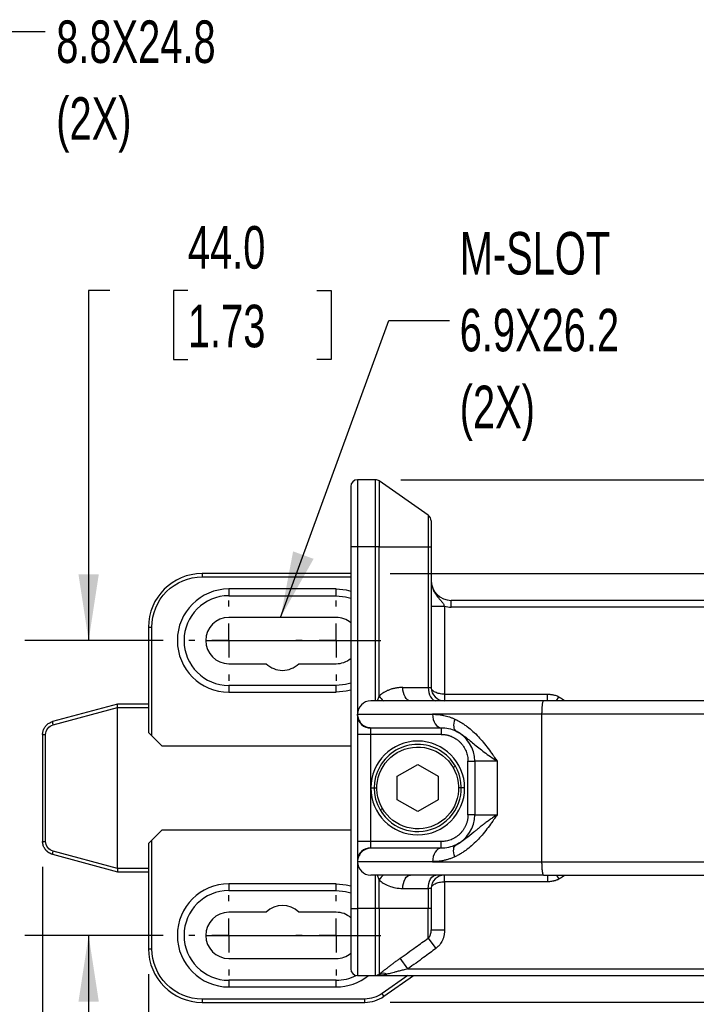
# Model space of a CAD drawing. Header units: millimetres. Extents: x 19 to 819, y 19 to 629.
# Tile 4 of 13: x 311 to 412, y 214 to 361. Entities that reach past the tile are written whole.
import ezdxf

# ---------------------------------------------------------------- set-up
doc = ezdxf.new("R2010")
doc.units = ezdxf.units.MM
doc.header["$LTSCALE"] = 3
doc.linetypes.add('CENTERX2', pattern=[20.32, 12.7, -2.54, 2.54, -2.54])
doc.layers.add('CENTER', color=40, linetype='CENTERX2')
doc.layers.add('DIMENSIONS', color=140, linetype='Continuous', lineweight=25)
doc.styles.add('SLDTEXTSTYLE0', font='TXT', dxfattribs={"width": 0.7})
doc.dimstyles.new('SLDDIMSTYLE0', dxfattribs={"dimtxt": 6.474023, "dimasz": 9.906, "dimexe": 0, "dimexo": 0.0625, "dimgap": 1.618506, "dimtad": 0, "dimtih": 1, "dimtoh": 1, "dimrnd": 1e-09, "dimzin": 4, "dimdsep": 46, "dimtxsty": 'SLDTEXTSTYLE0', "dimsah": 1, "dimcen": 0.09, "dimadec": 0, "dimazin": 1, "dimtfac": 1, "dimtofl": 0, "dimtmove": 0, "dimatfit": 3, "dimfxl": 0, "dimfrac": 2, "dimtolj": 1, "dimtzin": 12, "dimarcsym": 0})
doc.dimstyles.new('SLDDIMSTYLE1', dxfattribs={"dimtxt": 6.474023, "dimasz": 9.906, "dimexe": 0, "dimexo": 0.0625, "dimgap": 1.618506, "dimtad": 0, "dimtih": 1, "dimtoh": 1, "dimrnd": 1e-09, "dimzin": 4, "dimdsep": 46, "dimtxsty": 'SLDTEXTSTYLE0', "dimsah": 1, "dimcen": 0.09, "dimadec": 0, "dimazin": 1, "dimtfac": 1, "dimtmove": 0, "dimatfit": 0, "dimfxl": 0, "dimfrac": 2, "dimtolj": 1, "dimtzin": 12, "dimarcsym": 0})
doc.dimstyles.new('SLDDIMSTYLE2', dxfattribs={"dimtxt": 6.474023, "dimasz": 9.906, "dimexe": 0, "dimexo": 0.0625, "dimgap": 1.618506, "dimtad": 0, "dimtih": 1, "dimtoh": 1, "dimrnd": 1e-09, "dimzin": 12, "dimdsep": 46, "dimtxsty": 'SLDTEXTSTYLE0', "dimsah": 1, "dimcen": 0.09, "dimadec": 0, "dimazin": 3, "dimtfac": 1, "dimtofl": 0, "dimtmove": 0, "dimatfit": 3, "dimfxl": 0, "dimfrac": 2, "dimtolj": 1, "dimtzin": 12, "dimarcsym": 0})
doc.dimstyles.new('SLDDIMSTYLE5', dxfattribs={"dimtxt": 0.18, "dimasz": 9.906, "dimexe": 0, "dimexo": 0.0625, "dimgap": 0, "dimtad": 0, "dimtih": 1, "dimtoh": 1, "dimdec": 0, "dimrnd": 1e-09, "dimzin": 0, "dimdsep": 46, "dimtxsty": 'Standard', "dimsah": 1, "dimcen": 0.09, "dimadec": 0, "dimazin": 0, "dimtfac": 9.906, "dimtdec": 0, "dimtofl": 0, "dimtmove": 0, "dimatfit": 3, "dimfxl": 0, "dimfrac": 2, "dimtolj": 1, "dimtzin": 0, "dimarcsym": 0})

# ---------------------------------------------------------------- blocks, each defined once
blk = doc.blocks.new('_D_3')
at = {"layer": 'DIMENSIONS'}
for p, q in [((366.06, 278.2), (625.69, 278.2)), ((616.16, 278.2), (616.16, 259.23)), ((606.54, 247.49), (604.37, 247.49)), ((604.37, 247.49), (604.37, 237.2)), ((625.78, 247.49), (627.96, 247.49)), ((627.96, 247.49), (627.96, 237.2)), ((604.37, 237.2), (606.54, 237.2)), ((627.96, 237.2), (625.78, 237.2)), ((616.16, 214.2), (616.16, 235.75)), ((366.06, 214.2), (625.69, 214.2))]:
    blk.add_line(p, q, dxfattribs=at)
for points in [[(616.16, 278.2), (614.64, 268.29), (617.69, 268.29)], [(616.16, 214.2), (617.69, 224.1), (614.64, 224.1)]]:
    blk.add_solid(points, dxfattribs=at)
at = {"layer": 'DIMENSIONS', "char_height": 6.35, "attachment_point": 1, "style": 'SLDTEXTSTYLE0'}
for s, insert in [('64.0', (606.54, 257.12)), ('2.52', (606.54, 245.38))]:
    blk.add_mtext(s, dxfattribs=dict(at, insert=insert))
blk = doc.blocks.new('_D_4')
at = {"layer": 'DIMENSIONS'}
for p, q in [((367.65, 292.2), (656.31, 292.2)), ((646.78, 292.2), (646.78, 259.23)), ((637.16, 247.49), (634.99, 247.49)), ((634.99, 247.49), (634.99, 237.2)), ((656.4, 247.49), (658.57, 247.49)), ((658.57, 247.49), (658.57, 237.2)), ((634.99, 237.2), (637.16, 237.2)), ((658.57, 237.2), (656.4, 237.2)), ((646.78, 214.2), (646.78, 235.75)), ((366.06, 214.2), (656.31, 214.2))]:
    blk.add_line(p, q, dxfattribs=at)
for points in [[(646.78, 292.2), (645.26, 282.29), (648.3, 282.29)], [(646.78, 214.2), (648.3, 224.1), (645.26, 224.1)]]:
    blk.add_solid(points, dxfattribs=at)
at = {"layer": 'DIMENSIONS', "char_height": 6.35, "attachment_point": 1, "style": 'SLDTEXTSTYLE0'}
for s, insert in [('78.0', (637.16, 257.12)), ('3.07', (637.16, 245.38))]:
    blk.add_mtext(s, dxfattribs=dict(at, insert=insert))
blk = doc.blocks.new('_D_13')
at = {"layer": 'DIMENSIONS'}
for p, q in [((496.16, 234.39), (496.16, 144.39)), ((329.97, 218.39), (329.97, 144.39)), ((329.97, 153.92), (393.72, 153.92)), ((402.49, 153.92), (400.31, 153.92)), ((400.31, 153.92), (400.31, 143.63)), ((421.73, 153.92), (423.9, 153.92)), ((423.9, 153.92), (423.9, 143.63)), ((496.16, 153.92), (430.5, 153.92)), ((400.31, 143.63), (402.49, 143.63)), ((423.9, 143.63), (421.73, 143.63))]:
    blk.add_line(p, q, dxfattribs=at)
for points in [[(329.97, 153.92), (339.88, 152.39), (339.88, 155.44)], [(496.16, 153.92), (486.25, 155.44), (486.25, 152.39)]]:
    blk.add_solid(points, dxfattribs=at)
at = {"layer": 'DIMENSIONS', "char_height": 6.35, "attachment_point": 1, "style": 'SLDTEXTSTYLE0'}
for s, insert in [('166.2', (399.79, 163.55)), ('6.54', (402.49, 151.81))]:
    blk.add_mtext(s, dxfattribs=dict(at, insert=insert))
blk = doc.blocks.new('_D_14')
at = {"layer": 'DIMENSIONS'}
for p, q in [((314.16, 234.42), (314.16, 119.2)), ((496.16, 231.39), (496.16, 119.2)), ((314.16, 128.73), (393.72, 128.73)), ((402.49, 128.73), (400.31, 128.73)), ((400.31, 128.73), (400.31, 118.44)), ((421.73, 128.73), (423.9, 128.73)), ((423.9, 128.73), (423.9, 118.44)), ((496.16, 128.73), (430.5, 128.73)), ((400.31, 118.44), (402.49, 118.44)), ((423.9, 118.44), (421.73, 118.44))]:
    blk.add_line(p, q, dxfattribs=at)
for points in [[(314.16, 128.73), (324.07, 127.2), (324.07, 130.25)], [(496.16, 128.73), (486.25, 130.25), (486.25, 127.2)]]:
    blk.add_solid(points, dxfattribs=at)
at = {"layer": 'DIMENSIONS', "char_height": 6.35, "attachment_point": 1, "style": 'SLDTEXTSTYLE0'}
for s, insert in [('182.0', (399.79, 138.36)), ('7.17', (402.49, 126.62))]:
    blk.add_mtext(s, dxfattribs=dict(at, insert=insert))
blk = doc.blocks.new('_D_17')
at = {"layer": 'DIMENSIONS'}
for p, q in [((434.16, 217.95), (434.16, 180.86)), ((448.16, 217.95), (448.16, 180.86)), ((390.82, 190.39), (388.64, 190.39)), ((388.64, 190.39), (388.64, 180.1)), ((410.05, 190.39), (412.23, 190.39)), ((412.23, 190.39), (412.23, 180.1)), ((434.16, 190.39), (418.83, 190.39)), ((448.16, 190.39), (467.21, 190.39)), ((388.64, 180.1), (390.82, 180.1)), ((412.23, 180.1), (410.05, 180.1))]:
    blk.add_line(p, q, dxfattribs=at)
for points in [[(434.16, 190.39), (424.25, 191.91), (424.25, 188.86)], [(448.16, 190.39), (458.07, 188.86), (458.07, 191.91)]]:
    blk.add_solid(points, dxfattribs=at)
at = {"layer": 'DIMENSIONS', "char_height": 6.35, "attachment_point": 1, "style": 'SLDTEXTSTYLE0'}
for s, insert in [('14.0', (390.82, 200.02)), ('0.55', (390.82, 188.29))]:
    blk.add_mtext(s, dxfattribs=dict(at, insert=insert))
blk = doc.blocks.new('_D_19')
at = {"layer": 'DIMENSIONS'}
for p, q in [((324.18, 320.43), (321.03, 320.43)), ((321.03, 320.43), (321.03, 268.2)), ((335.85, 320.43), (333.68, 320.43)), ((333.68, 320.43), (333.68, 310.14)), ((355.09, 320.43), (357.26, 320.43)), ((357.26, 320.43), (357.26, 310.14)), ((333.68, 310.14), (335.85, 310.14)), ((357.26, 310.14), (355.09, 310.14)), ((332.17, 268.2), (311.5, 268.2)), ((332.17, 224.2), (311.5, 224.2)), ((321.03, 224.2), (321.03, 205.15))]:
    blk.add_line(p, q, dxfattribs=at)
for points in [[(321.03, 268.2), (322.55, 278.1), (319.51, 278.1)], [(321.03, 224.2), (319.51, 214.29), (322.55, 214.29)]]:
    blk.add_solid(points, dxfattribs=at)
at = {"layer": 'DIMENSIONS', "char_height": 6.35, "attachment_point": 1, "style": 'SLDTEXTSTYLE0'}
for s, insert in [('44.0', (335.85, 330.06)), ('1.73', (335.85, 318.32))]:
    blk.add_mtext(s, dxfattribs=dict(at, insert=insert))
blk = doc.blocks.new('SW_CENTERMARKSYMBOL_5')
at = {"layer": 'CENTER', "color": 0}
for p, q in [((0, 5.08), (0, 5.99)), ((0, 0), (0, 2.54)), ((-5.08, 0), (-5.99, 0)), ((0, 0), (-2.54, 0)), ((0, 0), (0, -2.54)), ((0, 0), (2.54, 0)), ((5.08, 0), (5.99, 0)), ((0, -5.08), (0, -5.99))]:
    blk.add_line(p, q, dxfattribs=at)
blk = doc.blocks.new('SW_CENTERMARKSYMBOL_6')
at = {"layer": 'CENTER', "color": 0}
for p, q in [((0, 5.08), (0, 5.99)), ((0, 0), (0, 2.54)), ((-5.08, 0), (-5.99, 0)), ((0, 0), (-2.54, 0)), ((0, 0), (0, -2.54)), ((0, 0), (2.54, 0)), ((5.08, 0), (5.99, 0)), ((0, -5.08), (0, -5.99))]:
    blk.add_line(p, q, dxfattribs=at)
blk = doc.blocks.new('SW_CENTERMARKSYMBOL_7')
at = {"layer": 'CENTER', "color": 0}
for p, q in [((0, 5.08), (0, 5.99)), ((0, 0), (0, 2.54)), ((-5.08, 0), (-5.99, 0)), ((0, 0), (-2.54, 0)), ((0, 0), (0, -2.54)), ((0, 0), (2.54, 0)), ((5.08, 0), (5.99, 0)), ((0, -5.08), (0, -5.99))]:
    blk.add_line(p, q, dxfattribs=at)
blk = doc.blocks.new('SW_CENTERMARKSYMBOL_8')
at = {"layer": 'CENTER', "color": 0}
for p, q in [((0, 5.08), (0, 5.99)), ((0, 0), (0, 2.54)), ((-5.08, 0), (-5.99, 0)), ((0, 0), (-2.54, 0)), ((0, 0), (0, -2.54)), ((0, 0), (2.54, 0)), ((5.08, 0), (5.99, 0)), ((0, -5.08), (0, -5.99))]:
    blk.add_line(p, q, dxfattribs=at)

msp = doc.modelspace()

# ---------------------------------------------------------------- linework, layer by layer
for p, q in [((363.844, 292.195), (361.16, 292.195)), ((361.16, 292.195), (361.16, 282.195)), ((363.844, 282.195), (363.844, 292.195)), ((371.733, 286.892), (364.418, 292.015)), ((364.418, 292.015), (364.418, 282.195)), ((371.733, 286.892), (371.733, 282.195)), ((361.16, 282.195), (360.16, 282.195)), ((360.16, 282.195), (360.16, 228.195)), ((363.844, 282.195), (361.16, 282.195)), ((361.16, 282.195), (361.16, 257.195)), ((364.418, 282.195), (363.844, 282.195)), ((363.844, 259.195), (363.844, 282.195)), ((364.418, 259.916), (364.418, 282.195)), ((364.418, 282.195), (371.733, 282.195)), ((371.733, 282.195), (371.733, 261.195)), ((371.733, 282.195), (372.16, 282.195)), ((372.16, 282.195), (372.16, 261.195)), ((360.16, 278.195), (337.972, 278.195)), ((337.972, 278.195), (337.972, 277.695)), ((337.972, 277.695), (360.16, 277.695)), ((357.972, 275.895), (341.972, 275.895)), ((341.972, 275.895), (341.972, 274.895)), ((341.972, 274.895), (357.972, 274.895)), ((357.972, 274.895), (357.972, 275.895)), ((451.947, 274.195), (375.16, 274.195)), ((375.16, 273.195), (375.16, 274.195)), ((372.16, 273.322), (374.16, 273.322)), ((374.16, 273.322), (374.16, 260.195)), ((451.947, 273.195), (375.16, 273.195)), ((357.972, 271.645), (341.972, 271.645)), ((329.972, 270.195), (329.972, 254.495)), ((329.972, 270.195), (330.472, 270.195)), ((330.472, 253.995), (330.472, 270.195)), ((341.972, 264.745), (347.543, 264.745)), ((352.401, 264.745), (357.972, 264.745)), ((341.972, 261.495), (341.972, 260.495)), ((357.972, 261.495), (341.972, 261.495)), ((341.972, 260.495), (357.972, 260.495)), ((357.972, 260.495), (357.972, 261.495)), ((367.928, 261.195), (371.733, 261.195)), ((371.733, 261.195), (372.16, 261.195)), ((374.16, 260.195), (374.16, 259.195)), ((374.16, 260.195), (389.546, 260.195)), ((389.546, 259.195), (389.546, 260.195)), ((325.355, 258.695), (315.642, 256.093)), ((325.356, 258.695), (325.355, 258.695)), ((329.972, 258.695), (325.356, 258.695)), ((364.178, 259.195), (364.418, 259.916)), ((390.883, 259.191), (391.202, 259.816)), ((315.719, 255.61), (325.36, 258.193)), ((325.36, 258.195), (329.972, 258.195)), ((325.36, 234.198), (325.36, 258.193)), ((361.16, 257.195), (361.178, 257.195)), ((361.16, 257.195), (361.16, 257.024)), ((361.178, 257.195), (372.383, 257.195)), ((388.66, 257.195), (372.383, 257.195)), ((468.66, 257.195), (388.66, 257.195)), ((388.66, 257.195), (388.66, 235.195)), ((330.472, 253.995), (329.972, 254.495)), ((363.16, 254.195), (363.16, 255.138)), ((373.66, 255.195), (373.66, 254.195)), ((314.16, 254.161), (314.607, 254.161)), ((314.16, 254.161), (314.16, 238.23)), ((314.607, 238.23), (314.607, 254.161)), ((331.972, 252.495), (330.472, 253.995)), ((363.16, 254.195), (361.16, 254.195)), ((361.16, 254.195), (361.16, 238.195)), ((373.66, 254.195), (363.16, 254.195)), ((363.16, 246.195), (363.16, 254.195)), ((331.972, 252.495), (360.16, 252.495)), ((377.66, 250.195), (378.66, 250.195)), ((377.66, 242.195), (377.66, 250.195)), ((382.021, 250.195), (378.66, 250.195)), ((378.66, 250.195), (378.66, 242.195)), ((382.021, 250.195), (382.021, 242.195)), ((367.11, 247.956), (370.16, 249.717)), ((370.16, 249.717), (373.21, 247.956)), ((375.442, 249.245), (375.789, 249.445)), ((367.11, 244.435), (367.11, 247.956)), ((373.21, 247.956), (373.21, 244.435)), ((363.16, 238.195), (363.16, 246.195)), ((370.16, 242.674), (367.11, 244.435)), ((373.21, 244.435), (370.16, 242.674)), ((364.531, 242.945), (364.877, 243.145)), ((378.66, 242.195), (377.66, 242.195)), ((378.66, 242.195), (382.021, 242.195)), ((330.472, 238.395), (331.972, 239.895)), ((360.16, 239.895), (331.972, 239.895)), ((314.16, 238.23), (314.607, 238.23)), ((330.472, 238.395), (329.972, 237.895)), ((330.472, 222.195), (330.472, 238.395)), ((363.16, 238.195), (361.16, 238.195)), ((363.16, 237.253), (363.16, 238.195)), ((373.66, 238.195), (363.16, 238.195)), ((373.66, 237.195), (373.66, 238.195)), ((325.36, 234.198), (315.719, 236.781)), ((329.972, 237.895), (329.972, 222.195)), ((315.642, 236.298), (325.355, 233.696)), ((361.16, 235.367), (361.16, 235.195)), ((361.178, 235.195), (361.16, 235.195)), ((361.16, 235.195), (361.16, 228.195)), ((372.383, 235.195), (361.178, 235.195)), ((372.383, 235.195), (388.66, 235.195)), ((388.66, 235.195), (468.66, 235.195)), ((325.355, 233.696), (325.356, 233.695)), ((325.356, 233.695), (329.972, 233.695)), ((329.972, 234.195), (325.36, 234.195)), ((363.844, 228.195), (363.844, 233.195)), ((364.418, 232.475), (364.178, 233.195)), ((364.418, 228.195), (364.418, 232.475)), ((374.16, 232.195), (374.16, 233.195)), ((389.546, 233.195), (389.546, 232.195)), ((390.883, 233.2), (391.202, 232.575)), ((357.972, 231.895), (341.972, 231.895)), ((341.972, 231.895), (341.972, 230.895)), ((341.972, 230.895), (357.972, 230.895)), ((357.972, 230.895), (357.972, 231.895)), ((367.928, 231.195), (371.733, 231.195)), ((371.733, 231.195), (371.733, 228.195)), ((372.16, 231.195), (371.733, 231.195)), ((372.16, 231.195), (372.16, 228.195)), ((374.16, 232.195), (374.16, 225.002)), ((389.546, 232.195), (374.16, 232.195)), ((360.16, 228.195), (361.16, 228.195)), ((363.844, 228.195), (361.16, 228.195)), ((361.16, 228.195), (361.16, 218.195)), ((364.418, 228.195), (363.844, 228.195)), ((363.844, 218.195), (363.844, 228.195)), ((364.418, 228.195), (364.418, 218.412)), ((371.733, 228.195), (364.418, 228.195)), ((371.733, 223.791), (371.733, 228.195)), ((372.16, 228.195), (371.733, 228.195)), ((347.543, 227.645), (341.972, 227.645)), ((357.972, 227.645), (352.401, 227.645)), ((372.16, 225.002), (374.16, 225.002)), ((371.733, 223.791), (372.88, 222.254)), ((329.972, 222.195), (330.472, 222.195)), ((341.972, 220.745), (357.972, 220.745)), ((368.696, 219.195), (367.549, 220.787)), ((368.696, 219.195), (451.947, 219.195)), ((361.16, 218.195), (363.844, 218.195)), ((363.844, 218.195), (451.947, 218.195)), ((364.644, 218.232), (364.047, 218.206)), ((368.672, 218.195), (364.836, 215.509)), ((365.122, 215.1), (369.544, 218.195)), ((341.972, 217.495), (341.972, 216.495)), ((357.972, 217.495), (341.972, 217.495)), ((341.972, 216.495), (357.972, 216.495)), ((357.972, 216.495), (357.972, 217.495)), ((362.255, 214.695), (337.972, 214.695)), ((337.972, 214.695), (337.972, 214.195)), ((362.255, 214.195), (362.255, 214.695)), ((365.122, 215.1), (364.836, 215.509)), ((337.972, 214.195), (362.255, 214.195))]:
    msp.add_line(p, q)
at = {"flags": 128}
for points in [[(357.972, 275.895), (359.474, 275.748), (360.16, 275.578)], [(357.972, 274.895), (359.365, 274.749), (360.16, 274.528)], [(360.16, 261.863), (359.365, 261.642), (357.972, 261.495)], [(360.16, 260.813), (359.474, 260.643), (357.972, 260.495)], [(369.075, 259.195), (368.851, 259.234), (368.636, 259.348), (368.437, 259.533), (368.264, 259.781), (368.121, 260.084), (368.015, 260.43), (367.95, 260.805), (367.928, 261.195)], [(371.733, 261.195), (371.755, 260.805), (371.821, 260.43), (371.927, 260.084), (372.069, 259.781), (372.243, 259.533), (372.441, 259.348), (372.657, 259.234), (372.88, 259.195)], [(372.383, 257.195), (372.408, 256.805), (372.48, 256.43), (372.598, 256.084), (372.757, 255.781), (372.95, 255.533), (373.171, 255.348), (373.411, 255.234), (373.66, 255.195)], [(375.703, 256.469), (375.609, 256.163), (375.547, 255.865), (375.519, 255.585), (375.525, 255.329), (375.566, 255.104), (375.64, 254.917), (375.745, 254.773), (375.878, 254.676)], [(373.66, 237.195), (373.411, 237.157), (373.171, 237.043), (372.95, 236.858), (372.757, 236.61), (372.598, 236.307), (372.48, 235.961), (372.408, 235.586), (372.383, 235.195)], [(375.703, 235.922), (375.609, 236.228), (375.547, 236.525), (375.519, 236.806), (375.525, 237.062), (375.566, 237.287), (375.64, 237.474), (375.745, 237.618), (375.878, 237.715)], [(367.928, 231.195), (367.95, 231.586), (368.015, 231.961), (368.121, 232.307), (368.264, 232.61), (368.437, 232.858), (368.636, 233.043), (368.851, 233.157), (369.075, 233.195)], [(371.733, 231.195), (371.755, 231.586), (371.821, 231.961), (371.927, 232.307), (372.069, 232.61), (372.243, 232.858), (372.441, 233.043), (372.657, 233.157), (372.88, 233.195)], [(357.972, 231.895), (359.474, 231.748), (360.16, 231.578)], [(357.972, 230.895), (359.365, 230.749), (360.16, 230.528)]]:
    msp.add_lwpolyline(points, dxfattribs=at)
for centre, radius, start, end in [((361.16, 291.195), 1, 90, 180), ((363.844, 291.195), 1, 55, 90), ((371.16, 286.073), 1, 0, 55), ((337.972, 270.195), 8, 90, 180), ((375.16, 277.195), 3, 180, 270), ((341.972, 268.195), 7.7, 90, 270), ((341.972, 268.195), 6.7, 90, 270), ((341.972, 268.195), 3.45, 90, 270), ((357.972, 268.195), 3.45, 50.64126, 90), ((349.972, 267.195), 3.45, 225.24671, 270), ((349.972, 267.195), 3.45, 270, 314.75329), ((357.972, 268.195), 3.45, 270, 309.35874), ((374.16, 261.195), 2, 180, 270), ((363.16, 257.195), 2, 90, 180), ((367.977, 262.333), 4.301, 214.17749, 227.05836), ((316.878, 256.042), 1.237, 177.67046, 200.4803), ((363.104, 257.083), 1.945, 181.73579, 271.63649), ((373.66, 250.195), 5, 0, 63.65939), ((370.16, 246.195), 7, 90, 180), ((370.16, 246.195), 7, 270, 90), ((370.16, 246.195), 6.5, 30, 210), ((370.16, 246.195), 6.5, 210, 30), ((370.16, 246.195), 7, 180, 270), ((373.66, 242.195), 5, 296.34059, 0), ((316.878, 236.349), 1.237, 159.5197, 182.32954), ((363.104, 235.308), 1.945, 88.36351, 178.26421), ((363.16, 235.195), 2, 180, 270), ((367.977, 230.058), 4.301, 132.94164, 145.82251), ((374.16, 231.195), 2, 90, 180), ((341.972, 224.195), 7.7, 90, 270), ((341.972, 224.195), 6.7, 90, 270), ((349.972, 225.195), 3.45, 45.24671, 134.75329), ((341.972, 224.195), 3.45, 90, 270), ((357.972, 224.195), 3.45, 49.96927, 90), ((337.972, 222.195), 8, 180, 270), ((357.972, 224.195), 3.45, 270, 309.68707), ((361.16, 219.195), 1, 180, 270), ((357.972, 224.195), 6.7, 270, 296.72049), ((357.972, 224.195), 7.7, 270, 308.81071), ((363.844, 219.195), 1, 270, 285.46601), ((364.378, 217.238), 1.029, 74.97311, 105.02689), ((364.97, 217.273), 1.266, 61.94788, 115.86004), ((362.255, 219.195), 5, 270, 305)]:
    msp.add_arc(centre, radius, start, end)
for points, knots in [([(360.16, 291.195), (360.16, 291.195), (360.16, 290.247), (360.16, 286.872), (360.16, 284.582), (360.16, 282.195)], [0, 0, 0, 0, 0.5, 0.5, 1, 1, 1, 1]), ([(372.16, 286.073), (372.16, 286.072), (372.16, 286.071), (372.16, 286.058), (372.16, 286.036), (372.16, 286.007), (372.16, 285.968), (372.16, 285.921), (372.16, 285.866), (372.16, 285.778), (372.16, 285.645), (372.16, 285.445), (372.16, 285.211), (372.16, 284.942), (372.16, 284.645), (372.16, 284.324), (372.16, 283.982), (372.16, 283.633), (372.16, 283.278), (372.16, 282.923), (372.16, 282.562), (372.16, 282.318), (372.16, 282.195)], [0, 0, 0, 0, 0.0302226, 0.0602491, 0.090146, 0.1199806, 0.1498206, 0.1797339, 0.2097875, 0.2400478, 0.3043166, 0.3686719, 0.4343082, 0.5000329, 0.5656692, 0.6313938, 0.6956626, 0.7600179, 0.8202674, 0.8799875, 0.9397185, 1, 1, 1, 1]), ([(330.472, 270.195), (330.472, 272.185), (331.262, 274.092), (334.075, 276.905), (335.983, 277.695), (337.972, 277.695)], [0, 0, 0, 0, 0.5, 0.5, 1, 1, 1, 1]), ([(372.16, 277.195), (372.161, 277.134), (372.163, 277.016), (372.177, 276.845), (372.197, 276.687), (372.222, 276.542), (372.251, 276.411), (372.281, 276.293), (372.312, 276.187), (372.396, 275.929), (372.559, 275.556), (372.861, 275.069), (373.194, 274.647), (373.5, 274.303), (373.725, 274.035), (373.873, 273.839), (373.989, 273.659), (374.082, 273.494), (374.134, 273.38), (374.16, 273.322)], [0, 0, 0, 0, 0.0409188, 0.079097, 0.1145436, 0.147263, 0.1772555, 0.2045182, 0.2290462, 0.2508326, 0.3863568, 0.5007233, 0.6358185, 0.7504751, 0.8149723, 0.8752493, 0.9173587, 0.9588723, 1, 1, 1, 1]), ([(367.928, 261.195), (367.843, 261.194), (367.675, 261.192), (367.423, 261.176), (367.172, 261.15), (366.839, 261.101), (366.429, 261.014), (365.954, 260.866), (365.507, 260.68), (365.14, 260.481), (364.849, 260.286), (364.623, 260.111), (364.485, 259.98), (364.418, 259.916)], [0, 0, 0, 0, 0.0679946, 0.135607, 0.2029164, 0.2700028, 0.4056594, 0.5375108, 0.6642164, 0.7850139, 0.8597212, 0.9312578, 1, 1, 1, 1]), ([(374.16, 260.195), (373.898, 260.195), (373.636, 260.221), (373.152, 260.322), (372.931, 260.396), (372.56, 260.581), (372.412, 260.692), (372.212, 260.934), (372.16, 261.065), (372.16, 261.195)], [0, 0, 0, 0, 0.25, 0.25, 0.5, 0.5, 0.75, 0.75, 1, 1, 1, 1]), ([(389.546, 260.195), (389.605, 260.195), (389.723, 260.193), (389.899, 260.181), (390.073, 260.162), (390.246, 260.135), (390.453, 260.092), (390.691, 260.028), (390.954, 259.935), (391.12, 259.856), (391.202, 259.816)], [0, 0, 0, 0, 0.10353621, 0.20628795, 0.30845979, 0.41025981, 0.51189837, 0.67854233, 0.84087152, 1, 1, 1, 1]), ([(325.36, 258.195), (325.363, 258.261), (325.358, 258.325), (325.352, 258.444), (325.349, 258.499), (325.343, 258.637), (325.345, 258.693), (325.355, 258.695)], [0, 0, 0, 0, 0.25, 0.25, 0.5, 0.5, 1, 1, 1, 1]), ([(388.93, 259.195), (387.326, 259.195), (385.685, 259.195), (382.405, 259.195), (380.765, 259.195), (377.577, 259.195), (376.03, 259.195), (373.119, 259.195), (371.757, 259.195), (369.299, 259.195), (368.203, 259.195), (366.328, 259.195), (365.548, 259.195), (364.323, 259.195), (363.875, 259.195), (363.294, 259.195), (363.16, 259.195), (363.16, 259.195)], [0, 0, 0, 0, 0.125, 0.125, 0.25, 0.25, 0.375, 0.375, 0.5, 0.5, 0.625, 0.625, 0.75, 0.75, 0.875, 0.875, 1, 1, 1, 1]), ([(388.93, 259.195), (388.925, 259.195), (388.913, 259.193), (388.896, 259.181), (388.879, 259.16), (388.861, 259.131), (388.844, 259.092), (388.817, 259.018), (388.781, 258.875), (388.743, 258.651), (388.714, 258.407), (388.694, 258.18), (388.678, 257.938), (388.667, 257.69), (388.661, 257.441), (388.66, 257.276), (388.66, 257.195)], [0, 0, 0, 0, 0.0395924, 0.0801374, 0.1215846, 0.1638742, 0.2069363, 0.2506913, 0.3652361, 0.50016, 0.5874137, 0.6740407, 0.7592625, 0.8423752, 0.9227796, 1, 1, 1, 1]), ([(468.389, 259.195), (461.85, 259.195), (455.25, 259.195), (441.986, 259.195), (435.323, 259.195), (421.997, 259.195), (415.333, 259.195), (402.07, 259.195), (395.469, 259.195), (388.93, 259.195)], [0, 0, 0, 0, 0.25, 0.25, 0.5, 0.5, 0.75, 0.75, 1, 1, 1, 1]), ([(391.202, 259.816), (391.444, 259.681), (391.768, 259.499), (392.046, 259.256), (392.116, 259.195)], [0, 0, 0, 0, 0.7487481, 1, 1, 1, 1]), ([(361.16, 257.024), (361.16, 257.042), (361.16, 257.078), (361.162, 257.121), (361.164, 257.154), (361.168, 257.178), (361.172, 257.193), (361.176, 257.195), (361.178, 257.195)], [0, 0, 0, 0, 0.1669424, 0.3331389, 0.4990655, 0.6652011, 0.8320222, 1, 1, 1, 1]), ([(361.178, 257.195), (361.178, 256.96), (361.221, 256.705), (361.416, 256.213), (361.568, 255.977), (361.959, 255.586), (362.195, 255.433), (362.687, 255.238), (362.941, 255.195), (363.177, 255.195)], [0, 0, 0, 0, 0.25, 0.25, 0.5, 0.5, 0.75, 0.75, 1, 1, 1, 1]), ([(372.383, 257.195), (372.475, 257.195), (372.658, 257.193), (372.935, 257.178), (373.21, 257.154), (373.484, 257.121), (373.758, 257.078), (374.083, 257.015), (374.458, 256.925), (374.88, 256.798), (375.296, 256.649), (375.568, 256.529), (375.703, 256.469)], [0, 0, 0, 0, 0.0854887, 0.1700146, 0.253641, 0.3364339, 0.4184606, 0.499791, 0.6279579, 0.7538329, 0.8777353, 1, 1, 1, 1]), ([(314.16, 254.161), (314.161, 254.208), (314.163, 254.302), (314.178, 254.443), (314.203, 254.584), (314.239, 254.724), (314.285, 254.862), (314.341, 254.997), (314.408, 255.129), (314.485, 255.257), (314.586, 255.4), (314.722, 255.558), (314.903, 255.723), (315.117, 255.874), (315.365, 256.006), (315.548, 256.063), (315.642, 256.093)], [0, 0, 0, 0, 0.0536597, 0.1077813, 0.1623665, 0.217417, 0.2729344, 0.3289203, 0.3853761, 0.4423034, 0.4997037, 0.5865477, 0.6799978, 0.7800558, 0.8867231, 1, 1, 1, 1]), ([(361.16, 257.024), (361.16, 256.928), (361.16, 256.787), (361.16, 256.416), (361.16, 256.187), (361.16, 255.668), (361.16, 255.379), (361.16, 254.787), (361.16, 254.484), (361.16, 254.195)], [0, 0, 0, 0, 0.25, 0.25, 0.5, 0.5, 0.75, 0.75, 1, 1, 1, 1]), ([(375.703, 256.469), (375.781, 256.432), (375.938, 256.357), (376.173, 256.236), (376.406, 256.107), (376.638, 255.971), (376.869, 255.826), (377.099, 255.674), (377.328, 255.514), (377.767, 255.19), (378.412, 254.652), (379.205, 253.868), (379.963, 253.002), (380.672, 252.097), (381.228, 251.328), (381.671, 250.697), (381.892, 250.38), (382.021, 250.195)], [0, 0, 0, 0, 0.03128843, 0.06264289, 0.09408694, 0.12564394, 0.15733697, 0.18918884, 0.22122203, 0.25345861, 0.37622744, 0.50412916, 0.62248042, 0.75256819, 0.87636348, 0.92791155, 1, 1, 1, 1]), ([(314.607, 254.161), (314.607, 254.489), (314.718, 254.814), (315.117, 255.334), (315.403, 255.525), (315.719, 255.61)], [0, 0, 0, 0, 0.5, 0.5, 1, 1, 1, 1]), ([(363.177, 255.195), (363.245, 255.195), (363.52, 255.195), (364.506, 255.195), (365.218, 255.195), (367.046, 255.195), (368.161, 255.195), (370.705, 255.195), (372.134, 255.195), (373.66, 255.195)], [0, 0, 0, 0, 0.25, 0.25, 0.5, 0.5, 0.75, 0.75, 1, 1, 1, 1]), ([(373.66, 255.195), (374.022, 255.195), (374.39, 255.157), (375.132, 254.989), (375.51, 254.859), (375.878, 254.676)], [0, 0, 0, 0, 0.5, 0.5, 1, 1, 1, 1]), ([(375.878, 254.676), (376.092, 254.571), (376.308, 254.448), (376.738, 254.18), (376.952, 254.033), (377.384, 253.716), (377.602, 253.546), (378.051, 253.185), (378.282, 252.994), (378.999, 252.4), (379.514, 251.977), (380.388, 251.32), (380.695, 251.097), (381.34, 250.648), (381.676, 250.422), (382.021, 250.195)], [0, 0, 0, 0, 0.125, 0.125, 0.25, 0.25, 0.375, 0.375, 0.5, 0.5, 0.75, 0.75, 0.875, 0.875, 1, 1, 1, 1]), ([(373.66, 254.195), (373.723, 254.195), (373.849, 254.193), (374.038, 254.179), (374.224, 254.157), (374.409, 254.127), (374.593, 254.087), (374.775, 254.039), (374.955, 253.982), (375.199, 253.891), (375.503, 253.753), (375.854, 253.548), (376.186, 253.306), (376.493, 253.029), (376.77, 252.722), (377.012, 252.391), (377.217, 252.039), (377.381, 251.678), (377.507, 251.313), (377.595, 250.946), (377.65, 250.573), (377.656, 250.322), (377.66, 250.195)], [0, 0, 0, 0, 0.0302229, 0.0602497, 0.0901469, 0.1199816, 0.1498216, 0.1797344, 0.2097872, 0.2400461, 0.3042753, 0.3686703, 0.4342667, 0.5000314, 0.5656274, 0.6313925, 0.6956195, 0.7600167, 0.8202504, 0.8799652, 0.9397017, 1, 1, 1, 1]), ([(364.877, 243.145), (364.068, 244.546), (363.849, 246.212), (364.686, 249.337), (365.709, 250.669), (368.511, 252.287), (370.176, 252.506), (373.301, 251.669), (374.634, 250.646), (375.442, 249.245)], [0, 0, 0, 0, 0.25, 0.25, 0.5, 0.5, 0.75, 0.75, 1, 1, 1, 1]), ([(375.442, 249.245), (376.251, 247.844), (376.471, 246.179), (375.633, 243.054), (374.611, 241.722), (371.809, 240.104), (370.144, 239.885), (367.018, 240.722), (365.686, 241.744), (364.877, 243.145)], [0, 0, 0, 0, 0.25, 0.25, 0.5, 0.5, 0.75, 0.75, 1, 1, 1, 1]), ([(363.16, 246.195), (363.16, 246.195), (363.177, 246.195), (363.255, 246.195), (363.316, 246.195), (363.472, 246.195), (363.567, 246.195), (363.764, 246.195), (363.865, 246.195), (363.96, 246.195)], [0, 0, 0, 0, 0.25, 0.25, 0.5, 0.5, 0.75, 0.75, 1, 1, 1, 1]), ([(377.16, 246.195), (377.16, 246.195), (377.143, 246.195), (377.065, 246.195), (377.004, 246.195), (376.847, 246.195), (376.753, 246.195), (376.556, 246.195), (376.454, 246.195), (376.36, 246.195)], [0, 0, 0, 0, 0.25, 0.25, 0.5, 0.5, 0.75, 0.75, 1, 1, 1, 1]), ([(377.66, 242.195), (377.659, 242.132), (377.657, 242.006), (377.644, 241.818), (377.622, 241.631), (377.591, 241.446), (377.551, 241.262), (377.503, 241.081), (377.446, 240.9), (377.356, 240.656), (377.218, 240.352), (377.012, 240.001), (376.77, 239.669), (376.493, 239.362), (376.186, 239.085), (375.855, 238.843), (375.503, 238.638), (375.143, 238.474), (374.777, 238.348), (374.411, 238.26), (374.037, 238.205), (373.786, 238.199), (373.66, 238.195)], [0, 0, 0, 0, 0.0302229, 0.0602497, 0.0901469, 0.1199816, 0.1498216, 0.1797344, 0.2097872, 0.2400461, 0.3042753, 0.3686703, 0.4342667, 0.5000314, 0.5656274, 0.6313925, 0.6956195, 0.7600167, 0.8202504, 0.8799652, 0.9397017, 1, 1, 1, 1]), ([(382.021, 242.195), (381.892, 242.011), (381.671, 241.695), (381.228, 241.064), (380.673, 240.295), (379.964, 239.39), (379.206, 238.524), (378.414, 237.741), (377.698, 237.143), (377.105, 236.716), (376.642, 236.419), (376.176, 236.151), (375.86, 235.998), (375.703, 235.922)], [0, 0, 0, 0, 0.0720511, 0.1235781, 0.2471985, 0.3773724, 0.4957977, 0.6234293, 0.7459536, 0.8103743, 0.8740666, 0.9372128, 1, 1, 1, 1]), ([(382.021, 242.195), (381.929, 242.135), (381.746, 242.015), (381.477, 241.834), (381.212, 241.654), (380.954, 241.475), (380.701, 241.296), (380.455, 241.118), (380.215, 240.942), (379.983, 240.767), (379.757, 240.593), (379.537, 240.421), (379.323, 240.252), (379.116, 240.084), (378.913, 239.919), (378.715, 239.756), (378.185, 239.317), (377.47, 238.723), (376.642, 238.14), (376.151, 237.852), (375.932, 237.742), (375.878, 237.715)], [0, 0, 0, 0, 0.0380132, 0.0759717, 0.1138117, 0.1514673, 0.1888801, 0.2260122, 0.2628243, 0.2992733, 0.3353332, 0.3709951, 0.4062468, 0.4410753, 0.4754895, 0.5095048, 0.5431345, 0.7520288, 0.8914349, 0.9731551, 1, 1, 1, 1]), ([(315.642, 236.298), (315.598, 236.311), (315.512, 236.336), (315.387, 236.384), (315.269, 236.438), (315.158, 236.497), (315.054, 236.562), (314.957, 236.631), (314.867, 236.703), (314.783, 236.778), (314.707, 236.854), (314.637, 236.932), (314.537, 237.056), (314.419, 237.233), (314.303, 237.472), (314.22, 237.721), (314.169, 237.975), (314.163, 238.145), (314.16, 238.23)], [0, 0, 0, 0, 0.052342, 0.1033161, 0.1529226, 0.2011617, 0.2480334, 0.2935381, 0.337676, 0.3804474, 0.4218525, 0.4618917, 0.5005654, 0.6034817, 0.7048744, 0.8047523, 0.9031243, 1, 1, 1, 1]), ([(315.719, 236.781), (315.403, 236.866), (315.117, 237.057), (314.718, 237.577), (314.607, 237.902), (314.607, 238.23)], [0, 0, 0, 0, 0.5, 0.5, 1, 1, 1, 1]), ([(361.16, 238.195), (361.16, 237.907), (361.16, 237.604), (361.16, 237.012), (361.16, 236.723), (361.16, 236.204), (361.16, 235.975), (361.16, 235.604), (361.16, 235.463), (361.16, 235.367)], [0, 0, 0, 0, 0.25, 0.25, 0.5, 0.5, 0.75, 0.75, 1, 1, 1, 1]), ([(363.177, 237.195), (362.941, 237.195), (362.687, 237.152), (362.195, 236.958), (361.959, 236.805), (361.568, 236.414), (361.416, 236.178), (361.221, 235.685), (361.178, 235.431), (361.178, 235.195)], [0, 0, 0, 0, 0.25, 0.25, 0.5, 0.5, 0.75, 0.75, 1, 1, 1, 1]), ([(373.66, 237.195), (372.134, 237.195), (370.705, 237.195), (368.161, 237.195), (367.046, 237.195), (365.218, 237.195), (364.506, 237.195), (363.52, 237.195), (363.245, 237.195), (363.177, 237.195)], [0, 0, 0, 0, 0.25, 0.25, 0.5, 0.5, 0.75, 0.75, 1, 1, 1, 1]), ([(375.878, 237.715), (375.509, 237.532), (375.137, 237.404), (374.395, 237.235), (374.023, 237.195), (373.66, 237.195)], [0, 0, 0, 0, 0.5, 0.5, 1, 1, 1, 1]), ([(375.703, 235.922), (375.626, 235.888), (375.473, 235.818), (375.24, 235.724), (375.005, 235.638), (374.767, 235.559), (374.526, 235.487), (374.283, 235.424), (373.937, 235.344), (373.487, 235.266), (372.933, 235.206), (372.568, 235.199), (372.383, 235.195)], [0, 0, 0, 0, 0.069341, 0.1391652, 0.2095359, 0.2805149, 0.3521624, 0.4245369, 0.4976952, 0.6618501, 0.8291044, 1, 1, 1, 1]), ([(388.66, 235.195), (388.66, 235.147), (388.66, 235.05), (388.662, 234.903), (388.666, 234.754), (388.671, 234.604), (388.679, 234.456), (388.687, 234.309), (388.698, 234.167), (388.71, 234.031), (388.724, 233.901), (388.735, 233.809), (388.745, 233.741), (388.753, 233.686), (388.764, 233.613), (388.78, 233.526), (388.801, 233.432), (388.827, 233.34), (388.858, 233.263), (388.893, 233.207), (388.918, 233.199), (388.93, 233.195)], [0, 0, 0, 0, 0.0459239, 0.0930533, 0.141302, 0.1905675, 0.2407303, 0.2916557, 0.343195, 0.3951882, 0.4474661, 0.4998542, 0.5146775, 0.540442, 0.5770902, 0.6244647, 0.6822324, 0.7497994, 0.826231, 0.9102015, 1, 1, 1, 1]), ([(325.36, 234.195), (325.363, 234.13), (325.358, 234.066), (325.352, 233.947), (325.349, 233.892), (325.343, 233.754), (325.345, 233.698), (325.355, 233.696)], [0, 0, 0, 0, 0.25, 0.25, 0.5, 0.5, 1, 1, 1, 1]), ([(388.93, 233.195), (388.747, 233.195), (388.379, 233.195), (387.83, 233.195), (387.283, 233.195), (386.738, 233.195), (386.195, 233.195), (385.654, 233.195), (385.115, 233.195), (384.579, 233.195), (383.382, 233.195), (381.55, 233.195), (379.126, 233.195), (376.783, 233.195), (374.536, 233.195), (372.432, 233.195), (370.496, 233.195), (368.755, 233.195), (367.237, 233.195), (365.948, 233.195), (364.908, 233.195), (364.108, 233.195), (363.662, 233.195), (363.426, 233.195), (363.307, 233.195), (363.222, 233.195), (363.17, 233.195), (363.163, 233.195), (363.16, 233.195)], [0, 0, 0, 0, 0.0131207, 0.0262246, 0.0393165, 0.0524012, 0.0654835, 0.0785681, 0.0916598, 0.1047635, 0.1178839, 0.1798062, 0.2417526, 0.3058471, 0.3699668, 0.4351901, 0.5004386, 0.5656309, 0.6308485, 0.6948531, 0.7588833, 0.8206656, 0.8824734, 0.9059983, 0.9294857, 0.9529634, 0.9764589, 1, 1, 1, 1]), ([(364.418, 232.475), (364.586, 232.307), (364.787, 232.142), (365.262, 231.836), (365.535, 231.695), (366.143, 231.457), (366.478, 231.361), (367.184, 231.23), (367.556, 231.195), (367.928, 231.195)], [0, 0, 0, 0, 0.25, 0.25, 0.5, 0.5, 0.75, 0.75, 1, 1, 1, 1]), ([(388.93, 233.195), (395.469, 233.195), (402.07, 233.195), (415.333, 233.195), (421.997, 233.195), (435.323, 233.195), (441.986, 233.195), (455.25, 233.195), (461.85, 233.195), (468.389, 233.195)], [0, 0, 0, 0, 0.25, 0.25, 0.5, 0.5, 0.75, 0.75, 1, 1, 1, 1]), ([(391.202, 232.575), (391.154, 232.551), (391.055, 232.502), (390.903, 232.439), (390.746, 232.383), (390.583, 232.333), (390.378, 232.282), (390.131, 232.235), (389.84, 232.202), (389.644, 232.198), (389.546, 232.195)], [0, 0, 0, 0, 0.09508102, 0.19119475, 0.28859114, 0.38751039, 0.48818183, 0.65748571, 0.82777014, 1, 1, 1, 1]), ([(392.116, 233.195), (392.046, 233.135), (391.768, 232.892), (391.445, 232.71), (391.202, 232.575)], [0, 0, 0, 0, 0.250602, 1, 1, 1, 1]), ([(372.16, 231.195), (372.16, 231.326), (372.212, 231.457), (372.412, 231.699), (372.56, 231.81), (372.931, 231.995), (373.152, 232.069), (373.636, 232.169), (373.898, 232.195), (374.16, 232.195)], [0, 0, 0, 0, 0.25, 0.25, 0.5, 0.5, 0.75, 0.75, 1, 1, 1, 1]), ([(360.16, 228.195), (360.16, 225.809), (360.16, 223.519), (360.16, 220.144), (360.16, 219.195), (360.16, 219.195)], [0, 0, 0, 0, 0.5, 0.5, 1, 1, 1, 1]), ([(372.16, 228.195), (372.16, 228.134), (372.16, 228.011), (372.16, 227.826), (372.16, 227.643), (372.16, 227.461), (372.16, 227.185), (372.16, 226.822), (372.16, 226.388), (372.16, 225.98), (372.16, 225.649), (372.16, 225.388), (372.16, 225.183), (372.16, 225.062), (372.16, 225.002)], [0, 0, 0, 0, 0.0493636, 0.0985696, 0.1477303, 0.1969582, 0.2463654, 0.373124, 0.5000201, 0.6267788, 0.7536749, 0.83584, 0.9177744, 1, 1, 1, 1]), ([(371.733, 223.791), (371.758, 223.813), (371.806, 223.857), (371.87, 223.932), (371.927, 224.011), (371.977, 224.095), (372.019, 224.183), (372.055, 224.273), (372.108, 224.437), (372.153, 224.683), (372.157, 224.893), (372.16, 225.002)], [0, 0, 0, 0, 0.0700801, 0.1402805, 0.2108144, 0.2818687, 0.3536055, 0.4261654, 0.4996705, 0.7413207, 1, 1, 1, 1]), ([(374.16, 225.002), (374.159, 224.933), (374.157, 224.797), (374.142, 224.594), (374.118, 224.396), (374.083, 224.203), (374.04, 224.013), (373.986, 223.828), (373.922, 223.648), (373.823, 223.408), (373.672, 223.119), (373.472, 222.831), (373.272, 222.6), (373.085, 222.416), (372.949, 222.308), (372.88, 222.254)], [0, 0, 0, 0, 0.0657169, 0.1301932, 0.1935874, 0.2560661, 0.3178035, 0.37898, 0.439781, 0.5003953, 0.6261053, 0.7505295, 0.8341658, 0.9171123, 1, 1, 1, 1]), ([(367.549, 220.787), (368.317, 221.335), (369.714, 222.334), (371.106, 223.338), (371.733, 223.791)], [0, 0, 0, 0, 0.549167, 1, 1, 1, 1]), ([(337.972, 214.695), (335.983, 214.695), (334.075, 215.486), (331.262, 218.299), (330.472, 220.206), (330.472, 222.195)], [0, 0, 0, 0, 0.5, 0.5, 1, 1, 1, 1]), ([(372.88, 222.254), (372.586, 222.035), (371.961, 221.571), (370.968, 220.843), (369.869, 220.042), (369.099, 219.486), (368.696, 219.195)], [0, 0, 0, 0, 0.2127205, 0.45029102, 0.71271633, 1, 1, 1, 1]), ([(364.418, 218.412), (364.459, 218.444), (364.542, 218.509), (364.674, 218.613), (364.813, 218.722), (364.959, 218.836), (365.181, 219.01), (365.489, 219.25), (365.884, 219.555), (366.291, 219.864), (366.703, 220.172), (367.123, 220.481), (367.406, 220.684), (367.549, 220.787)], [0, 0, 0, 0, 0.0463272, 0.0938556, 0.1426704, 0.1928508, 0.2444703, 0.3669151, 0.4946976, 0.6197531, 0.7453493, 0.8719612, 1, 1, 1, 1]), ([(368.696, 219.195), (368.574, 219.166), (368.338, 219.109), (367.997, 219.024), (367.68, 218.945), (367.388, 218.87), (367.045, 218.782), (366.662, 218.682), (366.247, 218.572), (365.886, 218.476), (365.667, 218.417), (365.565, 218.39)], [0, 0, 0, 0, 0.1152278, 0.2228014, 0.3227254, 0.4150055, 0.499649, 0.6486517, 0.78162, 0.8986762, 1, 1, 1, 1]), ([(364.111, 218.232), (364.135, 218.239), (364.19, 218.256), (364.272, 218.298), (364.35, 218.351), (364.398, 218.395), (364.418, 218.412)], [0, 0, 0, 0, 0.21314557, 0.49999472, 0.79548702, 1, 1, 1, 1]), ([(365.565, 218.39), (365.504, 218.375), (365.382, 218.344), (365.198, 218.307), (365.014, 218.275), (364.83, 218.25), (364.706, 218.238), (364.644, 218.232)], [0, 0, 0, 0, 0.2022739, 0.4033503, 0.6032893, 0.8021518, 1, 1, 1, 1])]:
    msp.add_open_spline(points, degree=3, knots=knots)
for points in [[(374.16, 273.322), (374.486, 273.238), (374.822, 273.195), (375.16, 273.195)], [(325.36, 258.193), (325.36, 258.194), (325.36, 258.195), (325.36, 258.195)], [(363.16, 255.138), (363.16, 255.176), (363.165, 255.195), (363.177, 255.195)], [(363.177, 237.195), (363.165, 237.195), (363.16, 237.215), (363.16, 237.253)], [(361.16, 235.367), (361.16, 235.253), (361.166, 235.195), (361.178, 235.195)], [(325.36, 234.195), (325.36, 234.196), (325.36, 234.197), (325.36, 234.198)], [(364.836, 215.509), (364.079, 214.98), (363.178, 214.695), (362.255, 214.695)]]:
    msp.add_open_spline(points, degree=3)
at = {"layer": 'CENTER'}
for p, q in [((338.522, 268.195), (364.672, 268.195)), ((338.522, 224.195), (364.672, 224.195))]:
    msp.add_line(p, q, dxfattribs=at)

# ---------------------------------------------------------------- block references
for name, p in [('SW_CENTERMARKSYMBOL_5', (341.972, 268.195)), ('SW_CENTERMARKSYMBOL_6', (357.972, 268.195)), ('SW_CENTERMARKSYMBOL_8', (341.972, 224.195)), ('SW_CENTERMARKSYMBOL_7', (357.972, 224.195))]:
    msp.add_blockref(name, p, dxfattribs=at)

# ---------------------------------------------------------------- texts
at = {"layer": 'DIMENSIONS', "char_height": 6.35, "attachment_point": 1, "style": 'SLDTEXTSTYLE0'}
for s, insert in [('8.8X24.8', (316.196, 360.756)), ('(2X)', (316.196, 349.289)), ('M-SLOT', (376.427, 329.18)), ('6.9X26.2', (376.427, 317.713)), ('(2X)', (376.427, 306.246))]:
    msp.add_mtext(s, dxfattribs=dict(at, insert=insert))

# ---------------------------------------------------------------- dimensions: what is measured, and where the dimension line sits
at = {"layer": 'DIMENSIONS'}
for base, p1, p2, dimstyle, picture, middle in [((321.029, 268.195), (335.982, 224.195), (335.982, 268.195), 'SLDDIMSTYLE1', '_D_19', (321.029, 320.426)), ((646.78, 214.195), (363.844, 292.195), (362.255, 214.195), 'SLDDIMSTYLE0', '_D_4', (646.78, 247.487)), ((616.162, 214.195), (362.255, 278.195), (362.255, 214.195), 'SLDDIMSTYLE0', '_D_3', (616.162, 247.487))]:
    dim = msp.add_linear_dim(base=base, p1=p1, p2=p2, angle=90, dimstyle=dimstyle, dxfattribs=at)
    dim.commit()
    dim.dimension.update_dxf_attribs({"geometry": picture, "text_midpoint": middle, "dimtype": 160})
for base, p1, p2, dimstyle, picture, middle in [((314.16, 128.728), (496.16, 235.195), (314.16, 238.23), 'SLDDIMSTYLE0', '_D_14', (412.107, 128.728)), ((496.16, 153.918), (329.972, 222.195), (496.16, 238.195), 'SLDDIMSTYLE2', '_D_13', (412.107, 153.918)), ((434.16, 190.389), (448.16, 221.755), (434.16, 221.755), 'SLDDIMSTYLE1', '_D_17', (400.435, 190.389))]:
    dim = msp.add_linear_dim(base=base, p1=p1, p2=p2, dimstyle=dimstyle, dxfattribs=at)
    dim.commit()
    dim.dimension.update_dxf_attribs({"geometry": picture, "text_midpoint": middle, "dimtype": 160})

# ---------------------------------------------------------------- leaders
for points in [[(290.667, 313.595), (304.16, 359.119), (314.523, 359.119)], [(349.691, 271.645), (365.854, 315.98), (374.917, 315.98)]]:
    msp.add_leader(points, dimstyle='SLDDIMSTYLE5', dxfattribs=at)

doc.saveas('drawing.dxf')
